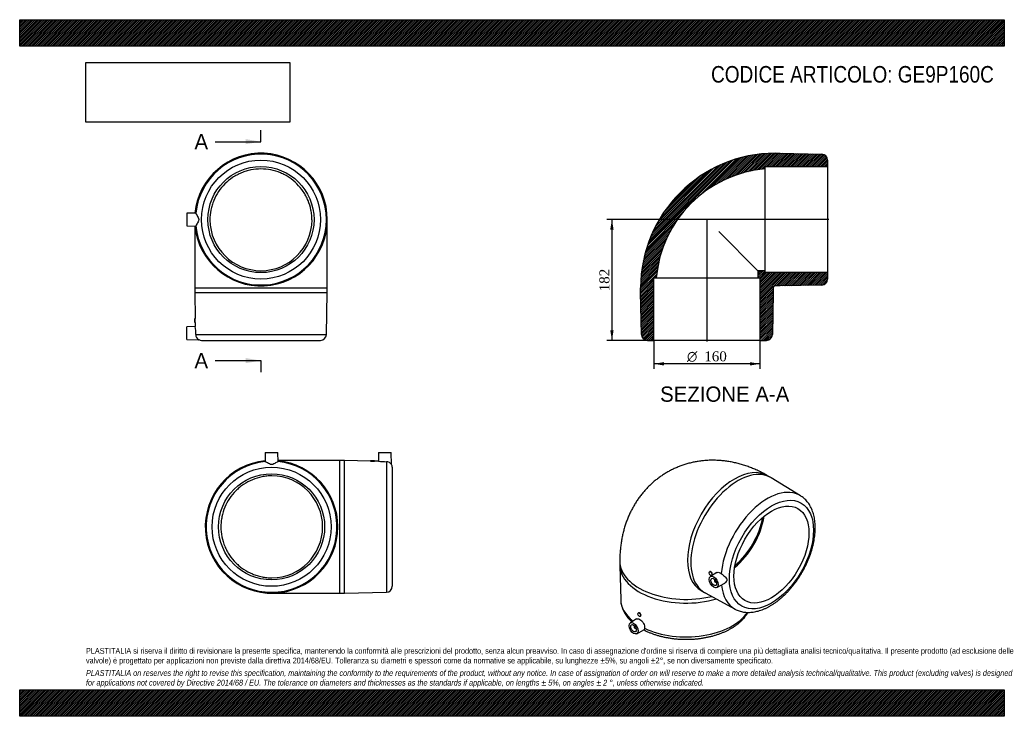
# Model space of a CAD drawing. Header units: millimetres. Extents: x 0 to 1485, y 0 to 1050.
import ezdxf
from ezdxf.enums import TextEntityAlignment as Align
from ezdxf.lldxf.tags import DXFTag

# ---------------------------------------------------------------- set-up
doc = ezdxf.new("R2010")
doc.units = ezdxf.units.MM
doc.header["$LTSCALE"] = 5
for name, color, linetype in [('Default', 7, 'Continuous'), ('DV4_Default', 7, 'Continuous'), ('GE9P160C', 7, 'Continuous')]:
    doc.layers.add(name, color=color, linetype=linetype)
doc.styles.add('SEACAD_Solid_Edge_ANSI', font='seans.ttf')
doc.styles.add('SEACAD_Solid_Edge_ANSI1_Symbols', font='semeca1.ttf')
doc.styles.add('SEACAD_Times_New_Roman', font='times.ttf')
tags = doc.linetypes.add('CENTER2', pattern=[28.575, 19.05, -3.175, 3.175, -3.175]).pattern_tags.tags
tags[10:11] = [DXFTag(74, 4), DXFTag(75, 0), DXFTag(340, '0'), DXFTag(46, 0.0), DXFTag(50, 0.0), DXFTag(44, 0.0), DXFTag(45, 0.0)]
tags[8:9] = [DXFTag(74, 4), DXFTag(75, 0), DXFTag(340, '0'), DXFTag(46, 0.0), DXFTag(50, 0.0), DXFTag(44, 0.0), DXFTag(45, 0.0)]
tags[6:7] = [DXFTag(74, 4), DXFTag(75, 0), DXFTag(340, '0'), DXFTag(46, 0.0), DXFTag(50, 0.0), DXFTag(44, 0.0), DXFTag(45, 0.0)]
tags[4:5] = [DXFTag(74, 4), DXFTag(75, 0), DXFTag(340, '0'), DXFTag(46, 0.0), DXFTag(50, 0.0), DXFTag(44, 0.0), DXFTag(45, 0.0)]
doc.dimstyles.new('ANSImm', dxfattribs={"dimtxt": 15, "dimasz": 15, "dimexe": 7.5, "dimexo": 0, "dimgap": 3.75, "dimtad": 1, "dimdsep": 46, "dimtxsty": 'SEACAD_Times_New_Roman', "dimblk1": '_SE_FILLED', "dimblk2": '_SE_FILLED', "dimsah": 1, "dimcen": 7.5, "dimazin": 0, "dimtfac": 0.85, "dimtdec": 3, "dimtofl": 0, "dimtmove": 0, "dimatfit": 3, "dimfxl": 1, "dimarcsym": 0})
picture_1 = doc.add_image_def('image1.jpg', size_in_pixel=(4302, 1260))

# ---------------------------------------------------------------- blocks, each defined once
blk = doc.blocks.new('SE')
at = {"layer": 'GE9P160C', "color": 7, "linetype": 'Continuous'}
for p, q in [((265.6, 758.5), (251.9, 758.2)), ((251.9, 758.2), (251.9, 739.2)), ((463.9, 645.7), (463.9, 748.7)), ((251.9, 739.2), (265.6, 738.8)), ((263.9, 738.8), (263.9, 645.7)), ((263.9, 645.7), (463.9, 645.7)), ((263.9, 645.7), (263.9, 638.7)), ((263.9, 638.7), (463.9, 638.7)), ((263.9, 638.7), (264.7, 599.6)), ((462.5, 575.5), (463.9, 638.7)), ((463.9, 638.7), (463.9, 645.7)), ((263.9, 593.7), (263.9, 599.7)), ((264.7, 599.7), (263.9, 599.7)), ((264.9, 587.5), (251.9, 587.2)), ((251.9, 568.2), (251.9, 587.2)), ((263.9, 593.7), (264.8, 593.7)), ((264.8, 593.7), (264.9, 587.5)), ((251.9, 568.2), (270, 567.7)), ((265.6, 575.5), (462.5, 575.5)), ((274.2, 566.7), (453.5, 566.7))]:
    blk.add_line(p, q, dxfattribs=at)
for radius in [89.7, 80]:
    blk.add_circle((363.9, 748.7), radius, dxfattribs=at)
for centre, radius, start, end in [((363.9, 748.7), 100, 0, 174.3605), ((363.9, 748.7), 98.7, 185.5915, 174.4085), ((331.2, 748.7), 66.3, 171.449, 171.6554), ((363.9, 748.7), 100, 185.6395, 0), ((363.9, 748.7), 77, 180.4064, 359.5936), ((331.2, 748.7), 66.3, 188.3454, 188.5509), ((165.6, 594.6), 99.2, 359.4599, 2.927), ((166.5, 575.6), 99.1, 359.9407, 6.9113), ((274.3, 575.2), 8.67, 178.2567, 240.2), ((274.2, 575.7), 9, 242.2849, 270), ((453.5, 575.7), 9, 270, 358.8065)]:
    blk.add_arc(centre, radius, start, end, dxfattribs=at)
for points, knots in [([(440.8, 748.1), (440.8, 750.6), (440.7, 753.1), (440.2, 758.1), (439.8, 760.6), (438.3, 768.1), (436.8, 772.9), (433.9, 779.8), (432.9, 782.1), (430.5, 786.6), (429.2, 788.7), (424.9, 795), (421.7, 798.9), (414.6, 806.1), (410.7, 809.3), (404.4, 813.5), (402.3, 814.8), (397.8, 817.1), (395.5, 818.2), (388.5, 821.1), (383.7, 822.6), (373.9, 824.5), (368.8, 825), (358.8, 825), (353.8, 824.5), (346.3, 823), (343.9, 822.4), (339.1, 821), (336.7, 820.1), (332.1, 818.2), (329.8, 817.1), (325.4, 814.7), (323.2, 813.4), (316.9, 809.2), (313, 806), (305.9, 798.9), (302.7, 795), (297.1, 786.6), (294.8, 782.2), (291.9, 775.2), (291, 772.8), (289.5, 768), (288.9, 765.5), (287.4, 758.2), (286.9, 753.2), (286.9, 748.1)], [0, 0, 0, 0, 0.03125, 0.03125, 0.0625, 0.0625, 0.125, 0.125, 0.15625, 0.15625, 0.1875, 0.1875, 0.25, 0.25, 0.3125, 0.3125, 0.34375, 0.34375, 0.375, 0.375, 0.4375, 0.4375, 0.5, 0.5, 0.5625, 0.5625, 0.59375, 0.59375, 0.625, 0.625, 0.65625, 0.65625, 0.6875, 0.6875, 0.75, 0.75, 0.8125, 0.8125, 0.875, 0.875, 0.90625, 0.90625, 0.9375, 0.9375, 1, 1, 1, 1]), ([(265.6, 758.3), (265.6, 757.7), (266.5, 756.4), (268, 753.9), (268.6, 753), (269.6, 751), (270, 749.8), (270, 747.4), (269.6, 746.3), (268.6, 744.3), (268, 743.4), (266.5, 740.9), (265.6, 739.6), (265.6, 739)], [0, 0, 0, 0, 0.25, 0.25, 0.375, 0.375, 0.5, 0.5, 0.625, 0.625, 0.75, 0.75, 1, 1, 1, 1])]:
    blk.add_open_spline(points, degree=3, knots=knots, dxfattribs=at)
blk = doc.blocks.new('SE1')
at = {"layer": 'GE9P160C', "color": 7, "linetype": 'Continuous'}
for p, q in [((1132.9, 359.8), (1127.9, 362.6)), ((1177.6, 332.4), (1133.6, 359.3)), ((905.1, 234), (905.1, 228.3)), ((905.1, 227.4), (906.4, 175.8)), ((1041, 218.1), (1040.4, 217.8)), ((1051.2, 216.5), (1042, 210.7)), ((1043.4, 212.6), (1044, 213)), ((1048.6, 205.9), (1048.1, 205.6)), ((1050.1, 202.1), (1050.6, 202.4)), ((1051.5, 194.3), (1062.3, 200.1)), ((1027.9, 189.4), (1032.9, 186.6)), ((1033.6, 186.2), (1078.9, 161.5)), ((933.5, 156.1), (932.9, 155.7)), ((935.9, 150.5), (936.5, 150.9)), ((930.3, 146.7), (921.1, 140.9)), ((927.7, 136.1), (927.2, 135.8)), ((929.2, 132.3), (929.7, 132.6)), ((930.6, 124.5), (941.5, 130.3))]:
    blk.add_line(p, q, dxfattribs=at)
for centre, major_axis, start_param, end_param in [((1077.9, 276), (-50, -86.6), 3.141593, 6.283185), ((1082.9, 273.2), (-50, -86.6), 3.126861, 6.283185), ((1127.6, 247.4), (49.3, 85.5), -0.013911, 2.258604), ((1067.3, 282.2), (40, 69.3), 4.122227, 5.302551), ((1067.3, 282.2), (38.5, 66.7), 4.139271, 5.285507), ((1005.1, 234), (-100, 0), 6.28317, 6.283185), ((1005.1, 234), (-100, 0), 0, 1.966456), ((1005.1, 228.3), (-100, 0), 0, 2.044098), ((1049.1, 203.9), (1, -1.73), 2.451776, 6.283185), ((1049.1, 203.9), (1, -1.73), 0, 0.689817), ((1127.6, 247.4), (49.3, 85.5), 2.473955, 3.157842), ((1082.9, 273.2), (-50, -86.6), 0, 0.014732), ((1005.1, 176.7), (-98.7, 0), 0.014732, 0.624273), ((1005.1, 176.7), (-98.7, 0), 0.882989, 2.781408), ((928.2, 134), (-1, 1.73), 0, 3.83141), ((928.2, 134), (-1, 1.73), 5.593368, 6.283185)]:
    blk.add_ellipse(centre, major_axis=major_axis, ratio=0.57735, start_param=start_param, end_param=end_param, dxfattribs=at)
for centre, major_axis in [((1133.8, 243.8), (44.8, 77.7)), ((1133.8, 243.8), (-40, -69.3)), ((1046.8, 202.5), (4.75, -8.23)), ((1041.9, 215.2), (1.5, -2.6)), ((1046.8, 202.5), (3, -5.2)), ((934.4, 153.1), (-1.5, 2.6)), ((925.9, 132.7), (-4.75, 8.23)), ((925.9, 132.7), (-3, 5.2))]:
    blk.add_ellipse(centre, major_axis=major_axis, ratio=0.57735, dxfattribs=at)
for points, knots in [([(1127.9, 362.6), (1126.4, 363.5), (1123.1, 365.4), (1117.2, 368.5), (1110.5, 371.6), (1103.8, 374.4), (1097, 377), (1090.2, 379.2), (1083.4, 381.1), (1076.6, 382.7), (1069.8, 384), (1063, 384.9), (1056.3, 385.6), (1049.6, 385.9), (1043, 386), (1036.4, 385.7), (1029.9, 385.2), (1023.5, 384.3), (1017.2, 383.2), (1011, 381.8), (1004.8, 380.1), (998.8, 378.1), (992.9, 375.9), (987.2, 373.4), (981.6, 370.6), (976.1, 367.6), (970.8, 364.4), (965.7, 360.9), (960.7, 357.2), (955.9, 353.2), (951.3, 349.1), (946.9, 344.7), (942.7, 340.2), (938.6, 335.4), (934.8, 330.5), (931.2, 325.4), (927.9, 320.1), (924.7, 314.6), (921.8, 309), (919, 303.2), (916.5, 297.3), (914.3, 291.2), (912.3, 284.9), (910.5, 278.5), (909, 272), (907.7, 265.3), (906.6, 258.5), (905.9, 251.6), (905.3, 244.6), (905.1, 238.6), (905.1, 235.3), (905.1, 234)], [0, 0, 0, 0, 0.014889, 0.038189, 0.061421, 0.084465, 0.107291, 0.129879, 0.152214, 0.174291, 0.196112, 0.217682, 0.239011, 0.260113, 0.281001, 0.301691, 0.3222, 0.342542, 0.362733, 0.382787, 0.402721, 0.422546, 0.442278, 0.461929, 0.481513, 0.501042, 0.520529, 0.539984, 0.559419, 0.578848, 0.598282, 0.617736, 0.637225, 0.656763, 0.676364, 0.696047, 0.715826, 0.735718, 0.755743, 0.775917, 0.796258, 0.816785, 0.837513, 0.858458, 0.879633, 0.901046, 0.922703, 0.944602, 0.966736, 0.989091, 1, 1, 1, 1]), ([(1079, 161.5), (1079.6, 161.2), (1081, 160.4), (1083.7, 159.3), (1086.8, 158.2), (1090.2, 157.4), (1093.6, 156.9), (1097.1, 156.6), (1100.7, 156.6), (1104.4, 156.8), (1108.2, 157.4), (1112, 158.2), (1115.9, 159.2), (1119.8, 160.6), (1123.7, 162.2), (1127.6, 164.1), (1131.6, 166.2), (1135.5, 168.6), (1139.4, 171.1), (1143.2, 174), (1147, 177), (1150.7, 180.2), (1154.4, 183.7), (1157.9, 187.3), (1161.4, 191), (1164.8, 195), (1168, 199.1), (1171.2, 203.3), (1174.2, 207.6), (1177.1, 212.1), (1179.9, 216.7), (1182.5, 221.3), (1184.9, 226), (1187.2, 230.8), (1189.3, 235.7), (1191.2, 240.5), (1193, 245.4), (1194.6, 250.3), (1195.9, 255.2), (1197.1, 260.1), (1198.1, 264.9), (1198.8, 269.7), (1199.4, 274.5), (1199.7, 279.2), (1199.9, 283.8), (1199.8, 288.3), (1199.5, 292.7), (1198.9, 296.9), (1198.1, 301.1), (1197.2, 305), (1195.9, 308.8), (1194.5, 312.5), (1192.9, 315.9), (1191, 319.1), (1188.9, 322.1), (1186.7, 324.8), (1184.3, 327.3), (1181.7, 329.6), (1179.4, 331.3), (1178.1, 332.1), (1177.6, 332.4)], [0, 0, 0, 0, 0.008617, 0.025056, 0.041519, 0.058051, 0.074693, 0.091477, 0.108425, 0.125547, 0.14284, 0.16029, 0.177877, 0.195573, 0.213351, 0.231185, 0.249053, 0.266935, 0.284817, 0.302688, 0.320542, 0.338378, 0.356194, 0.37399, 0.391768, 0.409529, 0.427275, 0.445009, 0.462735, 0.480453, 0.498168, 0.515883, 0.533599, 0.55132, 0.569048, 0.586787, 0.604539, 0.622307, 0.640095, 0.657904, 0.675737, 0.693595, 0.711479, 0.729389, 0.747321, 0.765273, 0.783235, 0.801191, 0.819123, 0.837007, 0.854816, 0.87252, 0.890087, 0.907493, 0.924718, 0.941756, 0.958615, 0.975314, 0.991886, 1, 1, 1, 1]), ([(1044, 216.5), (1043.6, 217.1), (1043.1, 217.7), (1041.9, 218.3), (1041.4, 218.4), (1041, 218.1), (1041, 218.1), (1041, 218.1)], [0, 0, 0, 0, 0.125, 0.125, 0.25, 0.25, 0.2502242, 0.2502242, 0.2502242, 0.2502242]), ([(1044, 213), (1044.4, 213.2), (1044.6, 213.7), (1044.6, 215), (1044.4, 215.8), (1044, 216.5)], [0.7502533, 0.7502533, 0.7502533, 0.7502533, 0.875, 0.875, 1, 1, 1, 1]), ([(1051.2, 216.5), (1051.5, 216.6), (1051.7, 216.7), (1052.8, 217.2), (1053.9, 217.2), (1056, 216.6), (1057.1, 216), (1058.1, 215.1)], [0.7133484, 0.7133484, 0.7133484, 0.7133484, 0.75, 0.75, 0.875, 0.875, 1, 1, 1, 1]), ([(1058.1, 215.1), (1059.8, 213.7), (1061.8, 212.2), (1064.2, 210), (1065, 209.2), (1066.2, 207.7), (1066.7, 206.8), (1066.7, 204.9), (1066.2, 203.9), (1065, 202.1), (1064.2, 201.4), (1063, 200.5), (1062.7, 200.3), (1062.3, 200.1)], [0, 0, 0, 0, 0.25, 0.25, 0.375, 0.375, 0.5, 0.5, 0.625, 0.625, 0.75, 0.75, 0.8040277, 0.8040277, 0.8040277, 0.8040277]), ([(906.5, 175.8), (906.5, 175.1), (906.5, 173.6), (906.8, 170.7), (907.5, 167.4), (908.5, 164.1), (909.7, 160.9), (911.2, 157.7), (913, 154.6), (915, 151.5), (917.4, 148.5), (920, 145.6), (922.1, 143.6), (923.2, 142.5), (923.4, 142.4)], [0, 0, 0, 0, 0.0360852, 0.1069115, 0.1778322, 0.2490476, 0.3207341, 0.3930319, 0.466035, 0.5397857, 0.6142736, 0.6894419, 0.765198, 0.7776066, 0.7776066, 0.7776066, 0.7776066]), ([(936.5, 154.4), (936.1, 155), (935.5, 155.6), (934.4, 156.2), (933.9, 156.3), (933.5, 156.1)], [0, 0, 0, 0, 0.125, 0.125, 0.25, 0.25, 0.25, 0.25]), ([(936.5, 150.9), (936.9, 151.2), (937.2, 151.7), (937.1, 152.9), (936.9, 153.7), (936.5, 154.4)], [0.7500187, 0.7500187, 0.7500187, 0.7500187, 0.875, 0.875, 1, 1, 1, 1]), ([(941.3, 130.2), (942.6, 129.5), (945, 128.3), (949.3, 126.4), (953.8, 124.7), (958.4, 123.1), (963.2, 121.6), (968.1, 120.3), (973.1, 119.2), (978.2, 118.3), (983.4, 117.5), (988.6, 116.8), (993.9, 116.4), (999.2, 116.1), (1004.5, 116), (1009.9, 116.1), (1015.2, 116.3), (1020.5, 116.7), (1025.7, 117.3), (1030.9, 118.1), (1036, 119), (1041, 120.1), (1046, 121.3), (1050.8, 122.8), (1055.5, 124.3), (1060, 126.1), (1064.4, 128), (1068.6, 130), (1072.7, 132.2), (1076.5, 134.5), (1080.2, 137), (1083.6, 139.6), (1086.8, 142.3), (1089.8, 145.2), (1092.5, 148.1), (1094.9, 151.2), (1096.8, 154), (1097.9, 155.8), (1098.3, 156.6)], [0.0017233, 0.0017233, 0.0017233, 0.0017233, 0.0231937, 0.047585, 0.0719546, 0.0962985, 0.1206152, 0.1449048, 0.1691691, 0.1934104, 0.2176318, 0.2418367, 0.266029, 0.2902123, 0.3143907, 0.3385683, 0.3627485, 0.3869346, 0.4111308, 0.4353412, 0.4595697, 0.4838205, 0.5080971, 0.5324031, 0.5567415, 0.5811143, 0.6055228, 0.629966, 0.654441, 0.6789415, 0.7034569, 0.7279645, 0.7524396, 0.7768507, 0.8011601, 0.8253262, 0.8493076, 0.8661552, 0.8661552, 0.8661552, 0.8661552]), ([(930.3, 146.7), (930.9, 147), (931.5, 147.1), (933.1, 147.1), (934.1, 146.7), (936.2, 145.5), (937.2, 144.7), (939.2, 142.6), (940.1, 141.4), (941.6, 138.8), (942.1, 137.5), (942.6, 134.9), (942.7, 133.7), (942.4, 132.7)], [0.2758563, 0.2758563, 0.2758563, 0.2758563, 0.375, 0.375, 0.5, 0.5, 0.625, 0.625, 0.75, 0.75, 0.875, 0.875, 1, 1, 1, 1])]:
    blk.add_open_spline(points, degree=3, knots=knots, dxfattribs=at)
blk.add_open_spline([(942.4, 132.7), (942.1, 131.2), (941.8, 130.5), (941.5, 130.3)], degree=3, dxfattribs=at)
blk = doc.blocks.new('SE2')
at = {"layer": 'GE9P160C', "color": 7, "linetype": 'Continuous'}
for p, q in [((370.4, 397.6), (370, 383.8)), ((370.4, 397.6), (389.4, 397.6)), ((389.8, 383.8), (389.4, 397.6)), ((541.4, 397.6), (541.1, 384.5)), ((541.4, 397.6), (560.4, 397.6)), ((560.9, 379.5), (560.4, 397.6)), ((482.9, 385.6), (389.7, 385.6)), ((482.9, 185.6), (482.9, 385.6)), ((489.9, 385.6), (482.9, 385.6)), ((489.9, 185.6), (489.9, 385.6)), ((528.9, 384.8), (489.9, 385.6)), ((528.9, 385.6), (534.9, 385.6)), ((528.9, 385.6), (528.9, 384.8)), ((534.9, 384.7), (534.9, 385.6)), ((541.1, 384.5), (534.9, 384.7)), ((553.1, 383.8), (553.1, 186.9)), ((561.9, 375.3), (561.9, 195.9)), ((379.9, 185.6), (482.9, 185.6)), ((482.9, 185.6), (489.9, 185.6)), ((489.9, 185.6), (553.1, 186.9))]:
    blk.add_line(p, q, dxfattribs=at)
for radius in [89.7, 80]:
    blk.add_circle((379.9, 285.6), radius, dxfattribs=at)
for centre, radius, start, end in [((379.9, 285.6), 100, 95.6395, 360), ((379.9, 285.6), 98.7, 95.5915, 84.4085), ((379.9, 318.3), 66.3, 98.3452, 98.5507), ((379.9, 318.3), 66.3, 81.4487, 81.6551), ((379.9, 285.6), 100, 0, 84.3605), ((534, 483.8), 99.2, 267.073, 270.5401), ((553, 482.9), 99.1, 263.0887, 270.0593), ((553.3, 375.1), 8.67, 29.8, 91.7433), ((552.9, 375.3), 9, 0, 27.7318), ((379.9, 285.6), 77, 270.4064, 89.5936), ((552.9, 195.9), 9, 271.1935, 0)]:
    blk.add_arc(centre, radius, start, end, dxfattribs=at)
for points, knots in [([(389.5, 383.8), (389, 383.8), (387.6, 383), (385.1, 381.4), (384.2, 380.9), (382.2, 379.9), (381.1, 379.5), (378.7, 379.5), (377.6, 379.9), (375.5, 380.9), (374.6, 381.4), (372.2, 383), (370.8, 383.8), (370.3, 383.8)], [0, 0, 0, 0, 0.25, 0.25, 0.375, 0.375, 0.5, 0.5, 0.625, 0.625, 0.75, 0.75, 1, 1, 1, 1]), ([(380.4, 362.6), (377.9, 362.6), (375.4, 362.4), (370.4, 361.9), (367.9, 361.5), (360.5, 360), (355.7, 358.6), (346.3, 354.7), (341.9, 352.3), (335.7, 348.1), (333.6, 346.6), (329.7, 343.4), (327.9, 341.7), (322.5, 336.4), (319.3, 332.5), (313.7, 324.2), (311.3, 319.7), (307.5, 310.4), (306, 305.6), (304.5, 298.2), (304.1, 295.6), (303.6, 290.6), (303.5, 288.1), (303.5, 280.6), (304, 275.6), (306, 265.6), (307.5, 260.8), (310.3, 253.9), (311.4, 251.6), (313.8, 247.2), (315.1, 245), (319.3, 238.7), (322.5, 234.8), (327.8, 229.5), (329.7, 227.8), (333.6, 224.6), (335.7, 223.1), (341.9, 218.9), (346.3, 216.5), (353.3, 213.6), (355.7, 212.7), (360.5, 211.3), (363, 210.7), (367.9, 209.7), (370.4, 209.3), (375.4, 208.8), (377.9, 208.6), (380.4, 208.6)], [0, 0, 0, 0, 0.03125, 0.03125, 0.0625, 0.0625, 0.125, 0.125, 0.1875, 0.1875, 0.21875, 0.21875, 0.25, 0.25, 0.3125, 0.3125, 0.375, 0.375, 0.4375, 0.4375, 0.46875, 0.46875, 0.5, 0.5, 0.5625, 0.5625, 0.625, 0.625, 0.65625, 0.65625, 0.6875, 0.6875, 0.75, 0.75, 0.78125, 0.78125, 0.8125, 0.8125, 0.875, 0.875, 0.90625, 0.90625, 0.9375, 0.9375, 0.96875, 0.96875, 1, 1, 1, 1])]:
    blk.add_open_spline(points, degree=3, knots=knots, dxfattribs=at)
blk = doc.blocks.new('SE4')
at = {"color": 7, "linetype": 'Continuous', "style": 'SEACAD_Solid_Edge_ANSI'}
blk.add_text('A', height=23, dxfattribs=at).set_placement((263.6, 877.6), align=Align.TOP_LEFT)
blk = doc.blocks.new('SE5')
at = {"color": 7, "linetype": 'Continuous', "style": 'SEACAD_Solid_Edge_ANSI'}
blk.add_text('A', height=23, dxfattribs=at).set_placement((263.6, 547.6), align=Align.TOP_LEFT)
blk = doc.blocks.new('SEANNOT_GROUP')
at = {"linetype": 'Continuous'}
blk.add_hatch(color=7, dxfattribs=at).paths.add_polyline_path([(340.9, 862.3), (363.9, 866.1), (340.9, 870)])
at = {"color": 7, "linetype": 'Continuous'}
blk.add_lwpolyline([(294.9, 866.1), (363.9, 866.1)], dxfattribs=at)
blk = doc.blocks.new('SEANNOT_GROUP1')
at = {"linetype": 'Continuous'}
blk.add_hatch(color=7, dxfattribs=at).paths.add_polyline_path([(340.9, 532.3), (363.9, 536.1), (340.9, 540)])
at = {"color": 7, "linetype": 'Continuous'}
blk.add_lwpolyline([(294.9, 536.1), (363.9, 536.1)], dxfattribs=at)
blk = doc.blocks.new('SE3')
at = {"layer": 'Default', "color": 7, "linetype": 'CENTER2'}
for p, q in [((363.9, 866.1), (363.9, 883.4)), ((363.9, 536.1), (363.9, 518.9))]:
    blk.add_line(p, q, dxfattribs=at)
at = {"layer": 'Default', "color": 7, "linetype": 'CENTER2', "const_width": 0.0001}
blk.add_lwpolyline([(363.9, 866.1), (363.9, 536.1)], dxfattribs=at)
at = {"layer": 'Default'}
for name in ['SE4', 'SEANNOT_GROUP', 'SE5', 'SEANNOT_GROUP1']:
    blk.add_blockref(name, (0, 0), dxfattribs=at)
blk = doc.blocks.new('SE6')
at = {"layer": 'GE9P160C', "linetype": 'Continuous'}
h = blk.add_hatch(dxfattribs=at)
h.set_pattern_fill('LINE', scale=0.629921, angle=45, style=0)
edge = h.paths.add_edge_path()
edge.add_line((1146.5, 848.7), (1139.5, 848.7))
edge.add_arc((1139.5, 645.7), 203, 90, 180)
edge.add_line((936.5, 645.7), (936.5, 638.7))
edge.add_line((936.5, 638.7), (937.8, 575.5))
edge.add_arc((946.8, 575.7), 9, 181.1935, 270)
edge.add_line((946.8, 566.7), (956.5, 566.7))
edge.add_line((956.5, 566.7), (956.5, 660.7))
edge.add_line((956.5, 660.7), (960.1, 660.7))
edge.add_arc((1139.5, 645.7), 180, 94.7802, 175.2198, ccw=False)
edge.add_line((1124.5, 825), (1124.5, 828.7))
edge.add_line((1124.5, 828.7), (1218.5, 828.7))
edge.add_line((1218.5, 828.7), (1218.5, 838.3))
edge.add_arc((1209.5, 838.3), 9, 0, 88.8065)
edge.add_line((1209.7, 847.3), (1146.5, 848.7))
h = blk.add_hatch(dxfattribs=at)
h.set_pattern_fill('LINE', scale=0.629921, angle=45, style=0)
edge = h.paths.add_edge_path()
edge.add_arc((1209.5, 659), 9, 271.1935, 360)
edge.add_line((1218.5, 659), (1218.5, 668.7))
edge.add_line((1218.5, 668.7), (1124.5, 668.7))
edge.add_line((1124.5, 668.7), (1124.5, 671.7))
edge.add_line((1124.5, 671.7), (1113.5, 671.7))
edge.add_line((1113.5, 671.7), (1113.5, 660.7))
edge.add_line((1113.5, 660.7), (1116.5, 660.7))
edge.add_line((1116.5, 660.7), (1116.5, 566.7))
edge.add_line((1116.5, 566.7), (1126.2, 566.7))
edge.add_arc((1126.2, 575.7), 9, 270, 358.8065)
edge.add_line((1135.2, 575.5), (1136.5, 638.7))
edge.add_line((1136.5, 638.7), (1136.5, 645.7))
edge.add_arc((1139.5, 645.7), 3, 90, 180, ccw=False)
edge.add_line((1139.5, 648.7), (1146.5, 648.7))
edge.add_line((1146.5, 648.7), (1209.7, 650))
at = {"layer": 'DV4_Default', "color": 7, "linetype": 'CENTER2'}
for p, q in [((1220.3, 748.7), (1035.8, 748.7)), ((1036.5, 749.4), (1036.5, 564.9))]:
    blk.add_line(p, q, dxfattribs=at)
at = {"layer": 'GE9P160C', "color": 7, "linetype": 'Continuous'}
for p, q in [((1139.5, 848.7), (1146.5, 848.7)), ((1146.5, 848.7), (1209.7, 847.3)), ((1218.5, 838.3), (1218.5, 828.7)), ((1124.5, 828.7), (1218.5, 828.7)), ((1124.5, 825), (1124.5, 828.7)), ((1124.5, 748.1), (1124.5, 825)), ((1218.5, 828.7), (1218.5, 668.7)), ((1124.5, 671.7), (1124.5, 748.1)), ((1054.2, 731), (1113.5, 671.7)), ((1124.5, 671.7), (1113.5, 671.7)), ((1113.5, 671.7), (1113.5, 660.7)), ((1124.5, 668.7), (1124.5, 671.7)), ((1218.5, 668.7), (1124.5, 668.7)), ((1218.5, 668.7), (1218.5, 659)), ((956.5, 566.7), (956.5, 660.7)), ((956.5, 660.7), (960.1, 660.7)), ((960.1, 660.7), (1037.1, 660.7)), ((1037.1, 660.7), (1113.5, 660.7)), ((1113.5, 660.7), (1116.5, 660.7)), ((1116.5, 660.7), (1116.5, 566.7)), ((936.5, 638.7), (936.5, 645.7)), ((937.8, 575.5), (936.5, 638.7)), ((1136.5, 638.7), (1135.2, 575.5)), ((1136.5, 645.7), (1136.5, 638.7)), ((1146.5, 648.7), (1139.5, 648.7)), ((1209.7, 650), (1146.5, 648.7)), ((946.8, 566.7), (956.5, 566.7)), ((1116.5, 566.7), (956.5, 566.7)), ((1116.5, 566.7), (1126.2, 566.7))]:
    blk.add_line(p, q, dxfattribs=at)
for centre, radius, start, end in [((1139.5, 645.7), 203, 90, 180), ((1209.5, 838.3), 9, 0, 88.8065), ((1139.5, 645.7), 180, 94.7802, 175.2198), ((1209.5, 659), 9, 271.1935, 0), ((1139.5, 645.7), 3, 90, 180), ((946.8, 575.7), 9, 181.1935, 270), ((1126.2, 575.7), 9, 270, 358.8065)]:
    blk.add_arc(centre, radius, start, end, dxfattribs=at)
blk = doc.blocks.new('GDimGGroup')
at = {"layer": 'Default', "linetype": 'Continuous'}
for points in [[(971.5, 528.8), (971.5, 533.8), (956.5, 531.3)], [(1101.5, 528.8), (1116.5, 531.3), (1101.5, 533.8)]]:
    blk.add_hatch(color=7, dxfattribs=at).paths.add_polyline_path(points)
at = {"layer": 'Default', "color": 7, "linetype": 'Continuous'}
for p, q in [((956.5, 566.7), (956.5, 523.8)), ((1116.5, 566.7), (1116.5, 523.8)), ((1116.5, 531.3), (956.5, 531.3))]:
    blk.add_line(p, q, dxfattribs=at)
for s, style, p in [('O', 'SEACAD_Solid_Edge_ANSI1_Symbols', (1006.4, 550.1)), ('160', 'SEACAD_Times_New_Roman', (1032.5, 550.1))]:
    blk.add_text(s, height=15, dxfattribs=dict(at, style=style)).set_placement(p, align=Align.TOP_LEFT)
blk = doc.blocks.new('DMBLK8')
at = {"layer": 'Default', "linetype": 'Continuous'}
for points in [[(890.7, 733.7), (895.7, 733.7), (893.2, 748.7)], [(890.7, 581.7), (893.2, 566.7), (895.7, 581.7)]]:
    blk.add_hatch(color=7, dxfattribs=at).paths.add_polyline_path(points)
at = {"layer": 'Default', "color": 7, "linetype": 'Continuous'}
for p, q in [((1036.5, 748.7), (885.7, 748.7)), ((893.2, 748.7), (893.2, 566.7)), ((956.5, 566.7), (885.7, 566.7))]:
    blk.add_line(p, q, dxfattribs=at)
at = {"layer": 'Default', "color": 7, "linetype": 'Continuous', "style": 'SEACAD_Times_New_Roman'}
blk.add_text('182', height=15, rotation=90, dxfattribs=at).set_placement((874.4, 640.6), align=Align.TOP_LEFT)
blk = doc.blocks.new('_SE_FILLED')
at = {"color": 0}
blk.add_line((0, 0), (-1, 0), dxfattribs=at)
blk.add_solid([(0, 0), (-1, -0.1665), (-1, 0.1665), (0, 0)], dxfattribs=at)

msp = doc.modelspace()

# ---------------------------------------------------------------- hatches: boundary and pattern name
at = {"layer": 'Default', "linetype": 'Continuous'}
h = msp.add_hatch(dxfattribs=at)
h.set_pattern_fill('LINE', scale=0.629921, angle=45, style=0)
h.paths.add_polyline_path([(1485, 1010), (1485, 1050), (0, 1050), (0, 1010)])
for points in [[(1485, 1010), (1485, 1050), (0, 1050), (0, 1010)], [(1485, 0), (1485, 40), (0, 40), (0, 0)]]:
    msp.add_hatch(color=7, dxfattribs=at).paths.add_polyline_path(points)
h = msp.add_hatch(dxfattribs=at)
h.set_pattern_fill('LINE', scale=0.629921, angle=45, style=0)
h.paths.add_polyline_path([(1485, 0), (1485, 40), (0, 40), (0, 0)])

# ---------------------------------------------------------------- linework, layer by layer
at = {"layer": 'Default', "color": 7, "linetype": 'Continuous'}
for p, q in [((0, 1050), (1485, 1050)), ((0, 1010), (0, 1050)), ((1485, 1050), (1485, 1010)), ((1485, 1010), (0, 1010)), ((0, 40), (1485, 40)), ((0, 0), (0, 40)), ((1485, 40), (1485, 0)), ((1485, 0), (0, 0))]:
    msp.add_line(p, q, dxfattribs=at)

# ---------------------------------------------------------------- block references
at = {"layer": 'Default'}
for name in ['SE3', 'SE', 'SE6', 'GDimGGroup', 'SE2', 'SE1']:
    msp.add_blockref(name, (0, 0), dxfattribs=at)

# ---------------------------------------------------------------- texts
at = {"layer": 'Default', "color": 7, "linetype": 'Continuous', "style": 'SEACAD_Solid_Edge_ANSI'}
msp.add_text('SEZIONE A-A', height=23, dxfattribs=at).set_placement((965.896, 497.106), align=Align.TOP_LEFT)
at = {"layer": 'Default', "attachment_point": 1}
for s, insert, char_height, width in [('{\\fArial Narrow|b0||i0||c0|p34;\\C7;\\H25.;\\W1.;CODICE ARTICOLO: GE9P160C}', (1042.729, 980.168), 25, 424.05062), ("{\\fArial Narrow|b0||i0||c0|p34;\\C7;\\H8.75;\\W1.;PLASTITALIA si riserva il diritto di revisionare la presente specifica, mantenendo la conformità alle prescrizioni del prodotto, senza alcun preavviso. In caso di assegnazione d'ordine si riserva di compiere una più dettagliata analisi tecnico/qualitativa. Il presente prodotto (ad esclusione delle \\P}{\\fArial Narrow|b0||i0||c0|p34;\\C7;\\H8.75;\\W1.;valvole) è progettato per applicazioni non previste dalla direttiva 2014/68/EU. Tolleranza su diametri e spessori come da normative se applicabile, su lunghezze ±5%, su angoli ±2°, se non diversamente specificato.\\P}{\\fArial Narrow|b0||i0||c0|p34;\\C7;\\H2.5;\\W1.;   \\P}{\\fArial Narrow|b0||i1||c0|p34;\\C7;\\H8.75;\\W1.;PLASTITALIA on reserves the right to revise this specification, maintaining the conformity to the requirements of the product, without any notice. In case of assignation of order on will reserve to make a more detailed analysis technical/qualitative. This product (excluding valves) is designed \\P}{\\fArial Narrow|b0||i1||c0|p34;\\C7;\\H8.75;\\W1.;for applications not covered by Directive 2014/68 / EU. The tolerance on diameters and thicknesses as the standards if applicable, on lengths ± 5%, on angles ± 2 °, unless otherwise indicated.\\P}", (100, 103.012), 8.75, 1285)]:
    msp.add_mtext(s, dxfattribs=dict(at, insert=insert, char_height=char_height, width=width))

# ---------------------------------------------------------------- dimensions: what is measured, and where the dimension line sits
at = {"layer": 'Default', "color": 7, "linetype": 'Continuous'}
dim = msp.add_linear_dim(base=(893.154, 566.65), p1=(1036.524, 748.65), p2=(956.524, 566.65), angle=90, text='\\A1;<>', dimstyle='ANSImm', dxfattribs=at)
dim.commit()
dim.dimension.update_dxf_attribs({"geometry": 'DMBLK8', "text_midpoint": (893.154, 657.65), "dimtype": 160})

# ---------------------------------------------------------------- pictures from other files: only their frames are drawn
image = msp.add_image(picture_1, insert=(100, 895.516), size_in_units=(307.286, 90))
image.dxf.flags = 7

doc.saveas('drawing.dxf')
